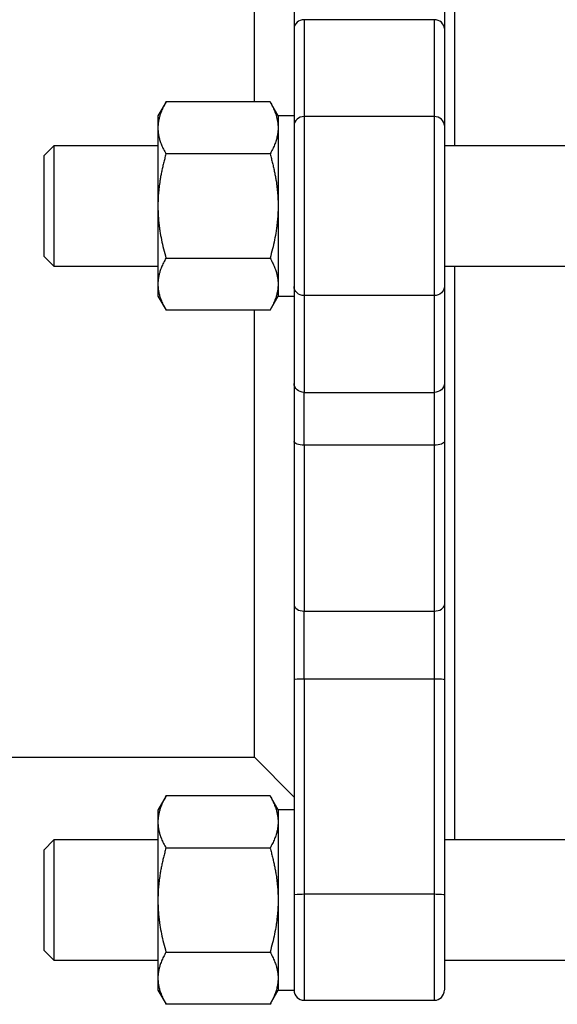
# Model space of a CAD drawing. Header units: millimetres. Extents: x -175 to 298, y -118 to 164.
# Tile 2 of 12: x -92 to -39, y -80 to 19. Entities that reach past the tile are written whole.
import ezdxf

# ---------------------------------------------------------------- set-up
doc = ezdxf.new("R2010")
doc.units = ezdxf.units.MM

msp = doc.modelspace()

# ---------------------------------------------------------------- linework, layer by layer
at = {"color": 7, "linetype": 'Continuous', "lineweight": 25}
for p, q in [((-65, 17.706), (-65, 8.041)), ((-64, 18.599), (-64, 8.934)), ((-51, 18.599), (-64, 18.599)), ((-51, 18.599), (-51, 8.934)), ((-50, 17.706), (-50, 8.041)), ((-77.791, 10.401), (-78.605, 8.991)), ((-67.404, 10.392), (-77.796, 10.392)), ((-66.6, 9), (-67.409, 10.401)), ((-65, 9), (-66.6, 9)), ((-51, 8.934), (-64, 8.934)), ((-88.995, 6.005), (-90.005, 4.995)), ((-78.6, 6), (-89, 6)), ((50, 6), (-50, 6)), ((-67.404, 5.196), (-77.796, 5.196)), ((-90.005, -4.995), (-88.995, -6.005)), ((-77.796, -5.196), (-67.404, -5.196)), ((-89, -6), (-78.6, -6)), ((-50, -6), (50, -6)), ((-65, -8.041), (-65, -17.706)), ((-50, -8.041), (-50, -17.706)), ((-78.605, -8.991), (-77.791, -10.401)), ((-67.409, -10.401), (-66.6, -9)), ((-66.6, -9), (-65, -9)), ((-51, -8.934), (-64, -8.934)), ((-64, -8.934), (-64, -18.599)), ((-51, -8.934), (-51, -18.599)), ((-67.404, -10.392), (-77.796, -10.392)), ((-64, -18.599), (-51, -18.599)), ((-51, -23.862), (-64, -23.862)), ((-64, -40.43), (-51, -40.43)), ((-65, -47.284), (-65, -68.763)), ((-51, -47.226), (-64, -47.226)), ((-64, -47.226), (-64, -68.705)), ((-51, -47.226), (-51, -68.705)), ((-50, -47.284), (-50, -68.763)), ((-141, -55), (-69, -55)), ((-69.005, -54.995), (-64.995, -59.005)), ((-77.791, -58.881), (-78.605, -60.291)), ((-67.404, -58.89), (-77.796, -58.89)), ((-66.6, -60.282), (-67.409, -58.881)), ((-65, -60.282), (-66.6, -60.282)), ((-88.995, -63.277), (-90.005, -64.287)), ((-78.6, -63.282), (-89, -63.282)), ((50, -63.282), (-50, -63.282)), ((-67.404, -64.086), (-77.796, -64.086)), ((-51, -68.705), (-64, -68.705)), ((-90.005, -74.277), (-88.995, -75.287)), ((-77.796, -74.478), (-67.404, -74.478)), ((-89, -75.282), (-78.6, -75.282)), ((-50, -75.282), (50, -75.282)), ((-78.605, -78.273), (-77.791, -79.683)), ((-67.409, -79.683), (-66.6, -78.282)), ((-66.6, -78.282), (-64.995, -78.282)), ((-64, -79.282), (-50.995, -79.282)), ((-67.404, -79.674), (-77.796, -79.674))]:
    msp.add_line(p, q, dxfattribs=at)
for centre, start, end in [((-64, -78.282), 180, 269.67614), ((-51, -78.282), 270, 0)]:
    msp.add_arc(centre, 1, start, end, dxfattribs=at)
at = {"color": 1, "linetype": 'Continuous', "lineweight": 25}
for points, knots in [([(-49, 63.282), (-49, 63.127), (-49, 62.456), (-49, 60.174), (-49, 56.466), (-49, 51.712), (-49, 46.094), (-49, 39.682), (-49, 32.593), (-49, 24.947), (-49, 16.867), (-49, 10.49), (-49, 6.829), (-49, 6)], [0, 0, 0, 0, 0.031227, 0.135477, 0.239726, 0.343976, 0.448226, 0.552476, 0.656726, 0.760976, 0.865225, 0.969475, 1, 1, 1, 1]), ([(-49, -6), (-49, -6.829), (-49, -10.49), (-49, -16.867), (-49, -24.947), (-49, -32.593), (-49, -39.682), (-49, -46.094), (-49, -51.712), (-49, -56.466), (-49, -60.174), (-49, -62.456), (-49, -63.127), (-49, -63.282)], [0, 0, 0, 0, 0.030525, 0.134775, 0.239024, 0.343274, 0.447524, 0.551774, 0.656024, 0.760274, 0.864523, 0.968773, 1, 1, 1, 1]), ([(-64, -68.705), (-64, -69.629), (-64, -71.476), (-64, -74.091), (-64, -76.343), (-64, -78.041), (-64, -79.107), (-64, -79.202), (-64, -79.247)], [0, 0, 0, 0, 0.169605, 0.33921, 0.508815, 0.67842, 0.848025, 1, 1, 1, 1]), ([(-51, -68.705), (-51, -69.629), (-51, -71.476), (-51, -74.091), (-51, -76.343), (-51, -78.041), (-51, -79.107), (-51, -79.202), (-51, -79.247)], [0, 0, 0, 0, 0.169605, 0.33921, 0.508815, 0.67842, 0.848025, 1, 1, 1, 1])]:
    msp.add_open_spline(points, degree=3, knots=knots, dxfattribs=at)
at = {"color": 7, "linetype": 'Continuous', "lineweight": 25}
for points, knots in [([(-69, 55), (-69, 54.909), (-69, 54.728), (-69, 53.267), (-69, 50.962), (-69, 47.767), (-69, 43.759), (-69, 39.002), (-69, 33.577), (-69, 27.58), (-69, 21.102), (-69, 15.329), (-69, 11.679), (-69, 10.392)], [0, 0, 0, 0, 0.094835, 0.189671, 0.284506, 0.379341, 0.474176, 0.569012, 0.663847, 0.758682, 0.853518, 0.948353, 1, 1, 1, 1]), ([(-65, 23.495), (-65, 22.252), (-65, 21.1), (-65, 19.127), (-65, 18.306), (-65, 17.706)], [0, 0, 0, 0, 0.5, 0.5, 1, 1, 1, 1]), ([(-50, 23.495), (-50, 23.392), (-50, 23.185), (-50, 22.881), (-50, 22.58), (-50, 22.284), (-50, 21.993), (-50, 21.516), (-50, 20.874), (-50, 20.103), (-50, 19.394), (-50, 18.823), (-50, 18.372), (-50, 18.017), (-50, 17.81), (-50, 17.706)], [0, 0, 0, 0, 0.041729, 0.083385, 0.125006, 0.16663, 0.208298, 0.250046, 0.374995, 0.500014, 0.624964, 0.749983, 0.833358, 0.916594, 1, 1, 1, 1]), ([(-64, 18.599), (-64.262, 18.599), (-64.522, 18.503), (-64.892, 18.172), (-65, 17.94), (-65, 17.706)], [0, 0, 0, 0, 0.5, 0.5, 1, 1, 1, 1]), ([(-50, 17.706), (-50, 17.94), (-50.108, 18.172), (-50.478, 18.503), (-50.738, 18.599), (-51, 18.599)], [0, 0, 0, 0, 0.5, 0.5, 1, 1, 1, 1]), ([(-77.796, 10.392), (-77.84, 10.314), (-77.928, 10.16), (-78.046, 9.929), (-78.153, 9.703), (-78.249, 9.48), (-78.332, 9.262), (-78.416, 9.012), (-78.493, 8.73), (-78.554, 8.416), (-78.593, 8.104), (-78.598, 7.897), (-78.6, 7.794)], [0, 0, 0, 0, 0.092233, 0.182434, 0.270639, 0.356884, 0.441212, 0.523664, 0.645015, 0.764738, 0.883007, 1, 1, 1, 1]), ([(-67.404, 10.392), (-67.36, 10.315), (-67.274, 10.163), (-67.157, 9.935), (-67.05, 9.71), (-66.954, 9.487), (-66.869, 9.265), (-66.785, 9.013), (-66.707, 8.73), (-66.646, 8.417), (-66.607, 8.106), (-66.602, 7.898), (-66.6, 7.794)], [0, 0, 0, 0, 0.090846, 0.179981, 0.267629, 0.354036, 0.439473, 0.524233, 0.644947, 0.763666, 0.881596, 1, 1, 1, 1]), ([(-78.6, 9), (-78.6, 9), (-78.6, 8.897), (-78.6, 8.49), (-78.6, 8.187), (-78.6, 7.794)], [0, 0, 0, 0, 0.5, 0.5, 1, 1, 1, 1]), ([(-66.6, 9), (-66.6, 9), (-66.6, 8.897), (-66.6, 8.49), (-66.6, 8.187), (-66.6, 7.794)], [0, 0, 0, 0, 0.5, 0.5, 1, 1, 1, 1]), ([(-64, 8.934), (-64.262, 8.934), (-64.522, 8.838), (-64.892, 8.507), (-65, 8.275), (-65, 8.041)], [0, 0, 0, 0, 0.5, 0.5, 1, 1, 1, 1]), ([(-64, 8.934), (-64, 8.52), (-64, 7.993), (-64, 6.748), (-64, 6.031), (-64, 4.464), (-64, 3.613), (-64, 1.841), (-64, 0.921), (-64, -0.921), (-64, -1.841), (-64, -3.613), (-64, -4.464), (-64, -6.031), (-64, -6.748), (-64, -7.993), (-64, -8.52), (-64, -8.934)], [0, 0, 0, 0, 0.125, 0.125, 0.25, 0.25, 0.375, 0.375, 0.5, 0.5, 0.625, 0.625, 0.75, 0.75, 0.875, 0.875, 1, 1, 1, 1]), ([(-51, 8.934), (-51, 8.52), (-51, 7.993), (-51, 6.748), (-51, 6.031), (-51, 4.464), (-51, 3.613), (-51, 1.841), (-51, 0.921), (-51, -0.921), (-51, -1.841), (-51, -3.613), (-51, -4.464), (-51, -6.031), (-51, -6.748), (-51, -7.993), (-51, -8.52), (-51, -8.934)], [0, 0, 0, 0, 0.125, 0.125, 0.25, 0.25, 0.375, 0.375, 0.5, 0.5, 0.625, 0.625, 0.75, 0.75, 0.875, 0.875, 1, 1, 1, 1]), ([(-50, 8.041), (-50, 8.275), (-50.108, 8.507), (-50.478, 8.838), (-50.738, 8.934), (-51, 8.934)], [0, 0, 0, 0, 0.5, 0.5, 1, 1, 1, 1]), ([(-65, 8.041), (-65, 7.668), (-65, 7.193), (-65, 6.073), (-65, 5.428), (-65, 4.018), (-65, 3.252), (-65, 1.657), (-65, 0.829), (-65, -0.829), (-65, -1.657), (-65, -3.252), (-65, -4.018), (-65, -5.428), (-65, -6.073), (-65, -7.193), (-65, -7.668), (-65, -8.041)], [0, 0, 0, 0, 0.125, 0.125, 0.25, 0.25, 0.375, 0.375, 0.5, 0.5, 0.625, 0.625, 0.75, 0.75, 0.875, 0.875, 1, 1, 1, 1]), ([(-50, 8.041), (-50, 7.993), (-50, 7.898), (-50, 7.744), (-50, 7.581), (-50, 7.409), (-50, 7.229), (-50, 7.04), (-50, 6.841), (-50, 6.429), (-50, 5.751), (-50, 4.738), (-50, 3.635), (-50, 2.462), (-50, 1.243), (-50, 0), (-50, -1.243), (-50, -2.462), (-50, -3.635), (-50, -4.738), (-50, -5.751), (-50, -6.474), (-50, -6.963), (-50, -7.268), (-50, -7.549), (-50, -7.81), (-50, -7.964), (-50, -8.041)], [0, 0, 0, 0, 0.015696, 0.031338, 0.046942, 0.062529, 0.078116, 0.093723, 0.109369, 0.125071, 0.187546, 0.250049, 0.312524, 0.375027, 0.437502, 0.500005, 0.56248, 0.624983, 0.687458, 0.74996, 0.812435, 0.874938, 0.900023, 0.924995, 0.94993, 0.974906, 1, 1, 1, 1]), ([(-78.6, 7.794), (-78.599, 7.736), (-78.598, 7.618), (-78.585, 7.442), (-78.565, 7.264), (-78.537, 7.085), (-78.501, 6.906), (-78.457, 6.725), (-78.38, 6.459), (-78.252, 6.104), (-78.05, 5.654), (-77.882, 5.351), (-77.796, 5.196)], [0, 0, 0, 0, 0.0666009, 0.1336026, 0.201039, 0.2689435, 0.3373488, 0.4062867, 0.4757884, 0.6426919, 0.817324, 1, 1, 1, 1]), ([(-78.6, 7.794), (-78.6, 7.402), (-78.6, 6.919), (-78.6, 5.809), (-78.6, 5.18), (-78.6, 3.82), (-78.6, 3.088), (-78.6, 1.571), (-78.6, 0.785), (-78.6, 0)], [0, 0, 0, 0, 0.25, 0.25, 0.5, 0.5, 0.75, 0.75, 1, 1, 1, 1]), ([(-66.6, 7.794), (-66.601, 7.725), (-66.603, 7.586), (-66.62, 7.377), (-66.648, 7.17), (-66.686, 6.962), (-66.735, 6.753), (-66.818, 6.465), (-66.95, 6.097), (-67.153, 5.648), (-67.319, 5.348), (-67.404, 5.196)], [0, 0, 0, 0, 0.079151, 0.157899, 0.236627, 0.315707, 0.395503, 0.476361, 0.646361, 0.82022, 1, 1, 1, 1]), ([(-66.6, 7.794), (-66.6, 7.402), (-66.6, 6.919), (-66.6, 5.809), (-66.6, 5.18), (-66.6, 3.82), (-66.6, 3.088), (-66.6, 1.571), (-66.6, 0.785), (-66.6, 0)], [0, 0, 0, 0, 0.25, 0.25, 0.5, 0.5, 0.75, 0.75, 1, 1, 1, 1]), ([(-89, 6), (-89, 6), (-89, 5.844), (-89, 5.243), (-89, 4.798), (-89, 3.687), (-89, 3.022), (-89, 1.57), (-89, 0.785), (-89, 0)], [0, 0, 0, 0, 0.25, 0.25, 0.5, 0.5, 0.75, 0.75, 1, 1, 1, 1]), ([(-90, 5), (-90, 5), (-90, 4.87), (-90, 4.369), (-90, 3.998), (-90, 3.073), (-90, 2.518), (-90, 1.309), (-90, 0.654), (-90, -0.654), (-90, -1.309), (-90, -2.518), (-90, -3.073), (-90, -3.998), (-90, -4.369), (-90, -4.87), (-90, -5), (-90, -5)], [0, 0, 0, 0, 0.125, 0.125, 0.25, 0.25, 0.375, 0.375, 0.5, 0.5, 0.625, 0.625, 0.75, 0.75, 0.875, 0.875, 1, 1, 1, 1]), ([(-77.796, 5.196), (-77.84, 5.04), (-77.928, 4.731), (-78.046, 4.27), (-78.153, 3.817), (-78.249, 3.372), (-78.332, 2.935), (-78.416, 2.436), (-78.493, 1.872), (-78.554, 1.243), (-78.593, 0.619), (-78.598, 0.206), (-78.6, 0)], [0, 0, 0, 0, 0.092233, 0.182435, 0.270639, 0.356885, 0.441212, 0.523664, 0.645015, 0.764738, 0.883007, 1, 1, 1, 1]), ([(-67.404, 5.196), (-67.36, 5.042), (-67.274, 4.738), (-67.157, 4.282), (-67.05, 3.832), (-66.954, 3.386), (-66.869, 2.942), (-66.785, 2.438), (-66.707, 1.873), (-66.646, 1.247), (-66.607, 0.624), (-66.602, 0.208), (-66.6, 0)], [0, 0, 0, 0, 0.090846, 0.179981, 0.267629, 0.354036, 0.439473, 0.524233, 0.644947, 0.763666, 0.881596, 1, 1, 1, 1]), ([(-89, 0), (-89, -0.785), (-89, -1.57), (-89, -3.022), (-89, -3.687), (-89, -4.798), (-89, -5.243), (-89, -5.844), (-89, -6), (-89, -6)], [0, 0, 0, 0, 0.25, 0.25, 0.5, 0.5, 0.75, 0.75, 1, 1, 1, 1]), ([(-78.6, 0), (-78.599, -0.117), (-78.598, -0.352), (-78.585, -0.705), (-78.565, -1.061), (-78.537, -1.418), (-78.501, -1.777), (-78.457, -2.138), (-78.38, -2.67), (-78.252, -3.381), (-78.05, -4.281), (-77.882, -4.887), (-77.796, -5.196)], [0, 0, 0, 0, 0.066601, 0.133603, 0.20104, 0.268944, 0.337349, 0.406287, 0.475788, 0.64269, 0.817323, 1, 1, 1, 1]), ([(-78.6, 0), (-78.6, -0.785), (-78.6, -1.571), (-78.6, -3.088), (-78.6, -3.82), (-78.6, -5.18), (-78.6, -5.809), (-78.6, -6.919), (-78.6, -7.402), (-78.6, -7.794)], [0, 0, 0, 0, 0.25, 0.25, 0.5, 0.5, 0.75, 0.75, 1, 1, 1, 1]), ([(-66.6, 0), (-66.601, -0.139), (-66.603, -0.417), (-66.62, -0.833), (-66.648, -1.248), (-66.686, -1.664), (-66.735, -2.083), (-66.818, -2.658), (-66.95, -3.394), (-67.153, -4.292), (-67.319, -4.892), (-67.404, -5.196)], [0, 0, 0, 0, 0.0791508, 0.1578994, 0.2366269, 0.3157074, 0.3955032, 0.4763613, 0.6463611, 0.8202203, 1, 1, 1, 1]), ([(-66.6, 0), (-66.6, -0.785), (-66.6, -1.571), (-66.6, -3.088), (-66.6, -3.82), (-66.6, -5.18), (-66.6, -5.809), (-66.6, -6.919), (-66.6, -7.402), (-66.6, -7.794)], [0, 0, 0, 0, 0.25, 0.25, 0.5, 0.5, 0.75, 0.75, 1, 1, 1, 1]), ([(-77.796, -5.196), (-77.84, -5.274), (-77.928, -5.429), (-78.046, -5.659), (-78.153, -5.885), (-78.249, -6.108), (-78.332, -6.327), (-78.416, -6.576), (-78.493, -6.858), (-78.554, -7.173), (-78.593, -7.484), (-78.598, -7.691), (-78.6, -7.794)], [0, 0, 0, 0, 0.092233, 0.182434, 0.270639, 0.356884, 0.441212, 0.523664, 0.645015, 0.764738, 0.883007, 1, 1, 1, 1]), ([(-67.404, -5.196), (-67.36, -5.273), (-67.274, -5.425), (-67.157, -5.653), (-67.05, -5.878), (-66.954, -6.101), (-66.869, -6.323), (-66.785, -6.575), (-66.707, -6.858), (-66.646, -7.17), (-66.607, -7.482), (-66.602, -7.69), (-66.6, -7.794)], [0, 0, 0, 0, 0.090846, 0.179981, 0.267629, 0.354036, 0.439473, 0.524233, 0.644947, 0.763666, 0.881596, 1, 1, 1, 1]), ([(-78.6, -7.794), (-78.599, -7.853), (-78.598, -7.97), (-78.585, -8.147), (-78.565, -8.325), (-78.537, -8.503), (-78.501, -8.683), (-78.457, -8.863), (-78.38, -9.129), (-78.252, -9.485), (-78.05, -9.935), (-77.882, -10.238), (-77.796, -10.392)], [0, 0, 0, 0, 0.066601, 0.133603, 0.201039, 0.268944, 0.337349, 0.406287, 0.475788, 0.642692, 0.817324, 1, 1, 1, 1]), ([(-78.6, -7.794), (-78.6, -8.187), (-78.6, -8.49), (-78.6, -8.897), (-78.6, -9), (-78.6, -9)], [0, 0, 0, 0, 0.5, 0.5, 1, 1, 1, 1]), ([(-66.6, -7.794), (-66.601, -7.864), (-66.603, -8.003), (-66.62, -8.21), (-66.648, -8.418), (-66.686, -8.626), (-66.735, -8.835), (-66.818, -9.123), (-66.95, -9.491), (-67.153, -9.94), (-67.319, -10.24), (-67.404, -10.392)], [0, 0, 0, 0, 0.079151, 0.157899, 0.236627, 0.315707, 0.395503, 0.476361, 0.646361, 0.82022, 1, 1, 1, 1]), ([(-66.6, -7.794), (-66.6, -8.187), (-66.6, -8.49), (-66.6, -8.897), (-66.6, -9), (-66.6, -9)], [0, 0, 0, 0, 0.5, 0.5, 1, 1, 1, 1]), ([(-64, -8.934), (-64.262, -8.934), (-64.522, -8.838), (-64.892, -8.507), (-65, -8.275), (-65, -8.041)], [0, 0, 0, 0, 0.5, 0.5, 1, 1, 1, 1]), ([(-50, -8.041), (-50, -8.275), (-50.108, -8.507), (-50.478, -8.838), (-50.738, -8.934), (-51, -8.934)], [0, 0, 0, 0, 0.5, 0.5, 1, 1, 1, 1]), ([(-69, -10.392), (-69, -11.679), (-69, -15.329), (-69, -21.102), (-69, -27.58), (-69, -33.577), (-69, -39.002), (-69, -43.759), (-69, -47.767), (-69, -50.962), (-69, -53.267), (-69, -54.728), (-69, -54.909), (-69, -55)], [0, 0, 0, 0, 0.051647, 0.146482, 0.241318, 0.336153, 0.430988, 0.525824, 0.620659, 0.715494, 0.810329, 0.905165, 1, 1, 1, 1]), ([(-64, -18.599), (-64.262, -18.599), (-64.522, -18.503), (-64.892, -18.172), (-65, -17.94), (-65, -17.706)], [0, 0, 0, 0, 0.5, 0.5, 1, 1, 1, 1]), ([(-65, -17.706), (-65, -18.306), (-65, -19.127), (-65, -21.1), (-65, -22.252), (-65, -23.495)], [0, 0, 0, 0, 0.5, 0.5, 1, 1, 1, 1]), ([(-64, -23.862), (-64, -22.732), (-64, -21.685), (-64, -19.891), (-64, -19.145), (-64, -18.599)], [0, 0, 0, 0, 0.5, 0.5, 1, 1, 1, 1]), ([(-50, -17.706), (-50, -17.94), (-50.108, -18.172), (-50.478, -18.503), (-50.738, -18.599), (-51, -18.599)], [0, 0, 0, 0, 0.5, 0.5, 1, 1, 1, 1]), ([(-51, -18.599), (-51, -19.145), (-51, -19.891), (-51, -21.685), (-51, -22.732), (-51, -23.862)], [0, 0, 0, 0, 0.5, 0.5, 1, 1, 1, 1]), ([(-50, -17.706), (-50, -17.757), (-50, -17.858), (-50, -18.021), (-50, -18.191), (-50, -18.371), (-50, -18.559), (-50, -18.886), (-50, -19.381), (-50, -20.084), (-50, -20.848), (-50, -21.576), (-50, -22.244), (-50, -22.835), (-50, -23.243), (-50, -23.448)], [0, 0, 0, 0, 0.041728, 0.083384, 0.125005, 0.166631, 0.208298, 0.250045, 0.374995, 0.500014, 0.624964, 0.749983, 0.833358, 0.916595, 1, 1, 1, 1]), ([(-64, -23.862), (-64.262, -23.862), (-64.522, -23.823), (-64.892, -23.687), (-65, -23.591), (-65, -23.495)], [0, 0, 0, 0, 0.5, 0.5, 1, 1, 1, 1]), ([(-65, -23.495), (-65, -26.426), (-65, -29.271), (-65, -34.729), (-65, -37.341), (-65, -39.808)], [0, 0, 0, 0, 0.5, 0.5, 1, 1, 1, 1]), ([(-50, -23.495), (-50, -23.591), (-50.108, -23.687), (-50.478, -23.823), (-50.738, -23.862), (-51, -23.862)], [0, 0, 0, 0, 0.5, 0.5, 1, 1, 1, 1]), ([(-50, -23.448), (-50, -26.387), (-50, -29.241), (-50, -34.715), (-50, -37.334), (-50, -39.808)], [0, 0, 0, 0, 0.5, 0.5, 1, 1, 1, 1]), ([(-64, -23.862), (-64, -26.839), (-64, -29.729), (-64, -35.271), (-64, -37.924), (-64, -40.43)], [0, 0, 0, 0, 0.5, 0.5, 1, 1, 1, 1]), ([(-51, -23.862), (-51, -26.839), (-51, -29.729), (-51, -35.271), (-51, -37.924), (-51, -40.43)], [0, 0, 0, 0, 0.5, 0.5, 1, 1, 1, 1]), ([(-65, -39.808), (-65, -39.971), (-64.892, -40.133), (-64.522, -40.363), (-64.262, -40.43), (-64, -40.43)], [0, 0, 0, 0, 0.5, 0.5, 1, 1, 1, 1]), ([(-65, -39.808), (-65, -40.854), (-65, -42.054), (-65, -44.602), (-65, -45.95), (-65, -47.284)], [0, 0, 0, 0, 0.5, 0.5, 1, 1, 1, 1]), ([(-51, -40.43), (-50.738, -40.43), (-50.478, -40.363), (-50.108, -40.133), (-50, -39.971), (-50, -39.808)], [0, 0, 0, 0, 0.5, 0.5, 1, 1, 1, 1]), ([(-50, -39.808), (-50, -39.896), (-50, -40.072), (-50, -40.343), (-50, -40.619), (-50, -40.901), (-50, -41.189), (-50, -41.676), (-50, -42.381), (-50, -43.323), (-50, -44.292), (-50, -45.172), (-50, -45.948), (-50, -46.616), (-50, -47.061), (-50, -47.284)], [0, 0, 0, 0, 0.041729, 0.083385, 0.125006, 0.16663, 0.208298, 0.250046, 0.374995, 0.500014, 0.624964, 0.749983, 0.833358, 0.916594, 1, 1, 1, 1]), ([(-64, -47.226), (-64, -46.014), (-64, -44.788), (-64, -42.472), (-64, -41.381), (-64, -40.43)], [0, 0, 0, 0, 0.5, 0.5, 1, 1, 1, 1]), ([(-51, -40.43), (-51, -41.381), (-51, -42.472), (-51, -44.788), (-51, -46.014), (-51, -47.226)], [0, 0, 0, 0, 0.5, 0.5, 1, 1, 1, 1]), ([(-64, -47.226), (-64.262, -47.226), (-64.522, -47.233), (-64.892, -47.254), (-65, -47.269), (-65, -47.284)], [0, 0, 0, 0, 0.5, 0.5, 1, 1, 1, 1]), ([(-50, -47.284), (-50, -47.269), (-50.108, -47.254), (-50.478, -47.233), (-50.738, -47.226), (-51, -47.226)], [0, 0, 0, 0, 0.5, 0.5, 1, 1, 1, 1]), ([(-77.796, -58.89), (-77.84, -58.968), (-77.928, -59.122), (-78.046, -59.353), (-78.153, -59.579), (-78.249, -59.802), (-78.332, -60.02), (-78.416, -60.27), (-78.493, -60.552), (-78.554, -60.866), (-78.593, -61.178), (-78.598, -61.385), (-78.6, -61.488)], [0, 0, 0, 0, 0.092233, 0.182434, 0.270639, 0.356884, 0.441212, 0.523664, 0.645015, 0.764738, 0.883007, 1, 1, 1, 1]), ([(-67.404, -58.89), (-67.36, -58.967), (-67.274, -59.119), (-67.157, -59.347), (-67.05, -59.572), (-66.954, -59.795), (-66.869, -60.017), (-66.785, -60.269), (-66.707, -60.552), (-66.646, -60.865), (-66.607, -61.176), (-66.602, -61.384), (-66.6, -61.488)], [0, 0, 0, 0, 0.090846, 0.179981, 0.267629, 0.354036, 0.439473, 0.524233, 0.644947, 0.763666, 0.881596, 1, 1, 1, 1]), ([(-78.6, -60.282), (-78.6, -60.282), (-78.6, -60.385), (-78.6, -60.792), (-78.6, -61.095), (-78.6, -61.488)], [0, 0, 0, 0, 0.5, 0.5, 1, 1, 1, 1]), ([(-66.6, -60.282), (-66.6, -60.282), (-66.6, -60.385), (-66.6, -60.792), (-66.6, -61.095), (-66.6, -61.488)], [0, 0, 0, 0, 0.5, 0.5, 1, 1, 1, 1]), ([(-78.6, -61.488), (-78.599, -61.546), (-78.598, -61.664), (-78.585, -61.841), (-78.565, -62.018), (-78.537, -62.197), (-78.501, -62.376), (-78.457, -62.557), (-78.38, -62.823), (-78.252, -63.178), (-78.05, -63.628), (-77.882, -63.931), (-77.796, -64.086)], [0, 0, 0, 0, 0.066601, 0.133603, 0.201039, 0.268944, 0.337349, 0.406287, 0.475788, 0.642692, 0.817324, 1, 1, 1, 1]), ([(-78.6, -61.488), (-78.6, -61.881), (-78.6, -62.363), (-78.6, -63.473), (-78.6, -64.102), (-78.6, -65.462), (-78.6, -66.194), (-78.6, -67.711), (-78.6, -68.497), (-78.6, -69.282)], [0, 0, 0, 0, 0.25, 0.25, 0.5, 0.5, 0.75, 0.75, 1, 1, 1, 1]), ([(-66.6, -61.488), (-66.601, -61.557), (-66.603, -61.696), (-66.62, -61.905), (-66.648, -62.112), (-66.686, -62.32), (-66.735, -62.529), (-66.818, -62.817), (-66.95, -63.185), (-67.153, -63.634), (-67.319, -63.934), (-67.404, -64.086)], [0, 0, 0, 0, 0.079151, 0.157899, 0.236627, 0.315707, 0.395503, 0.476361, 0.646361, 0.82022, 1, 1, 1, 1]), ([(-66.6, -61.488), (-66.6, -61.881), (-66.6, -62.363), (-66.6, -63.473), (-66.6, -64.102), (-66.6, -65.462), (-66.6, -66.194), (-66.6, -67.711), (-66.6, -68.497), (-66.6, -69.282)], [0, 0, 0, 0, 0.25, 0.25, 0.5, 0.5, 0.75, 0.75, 1, 1, 1, 1]), ([(-89, -63.282), (-89, -63.282), (-89, -63.438), (-89, -64.039), (-89, -64.484), (-89, -65.595), (-89, -66.26), (-89, -67.712), (-89, -68.497), (-89, -69.282)], [0, 0, 0, 0, 0.25, 0.25, 0.5, 0.5, 0.75, 0.75, 1, 1, 1, 1]), ([(-90, -64.282), (-90, -64.282), (-90, -64.412), (-90, -64.913), (-90, -65.284), (-90, -66.209), (-90, -66.764), (-90, -67.973), (-90, -68.628), (-90, -69.937), (-90, -70.591), (-90, -71.8), (-90, -72.355), (-90, -73.28), (-90, -73.651), (-90, -74.152), (-90, -74.282), (-90, -74.282)], [0, 0, 0, 0, 0.125, 0.125, 0.25, 0.25, 0.375, 0.375, 0.5, 0.5, 0.625, 0.625, 0.75, 0.75, 0.875, 0.875, 1, 1, 1, 1]), ([(-77.796, -64.086), (-77.84, -64.242), (-77.928, -64.551), (-78.046, -65.012), (-78.153, -65.465), (-78.249, -65.91), (-78.332, -66.347), (-78.416, -66.846), (-78.493, -67.41), (-78.554, -68.039), (-78.593, -68.663), (-78.598, -69.076), (-78.6, -69.282)], [0, 0, 0, 0, 0.092233, 0.182435, 0.270639, 0.356885, 0.441212, 0.523664, 0.645015, 0.764738, 0.883007, 1, 1, 1, 1]), ([(-67.404, -64.086), (-67.36, -64.24), (-67.274, -64.544), (-67.157, -65), (-67.05, -65.45), (-66.954, -65.896), (-66.869, -66.34), (-66.785, -66.844), (-66.707, -67.409), (-66.646, -68.035), (-66.607, -68.658), (-66.602, -69.074), (-66.6, -69.282)], [0, 0, 0, 0, 0.090846, 0.179981, 0.267629, 0.354036, 0.439473, 0.524233, 0.644947, 0.763666, 0.881596, 1, 1, 1, 1]), ([(-64, -68.705), (-64.262, -68.705), (-64.522, -68.712), (-64.892, -68.733), (-65, -68.748), (-65, -68.763)], [0, 0, 0, 0, 0.5, 0.5, 1, 1, 1, 1]), ([(-65, -68.763), (-65, -69.594), (-65, -71.257), (-65, -73.61), (-65, -75.637), (-65, -77.166), (-65, -78.125), (-65, -78.21), (-65, -78.25)], [0, 0, 0, 0, 0.169605, 0.33921, 0.508815, 0.67842, 0.848025, 1, 1, 1, 1]), ([(-50, -68.763), (-50, -68.748), (-50.108, -68.733), (-50.478, -68.712), (-50.738, -68.705), (-51, -68.705)], [0, 0, 0, 0, 0.5, 0.5, 1, 1, 1, 1]), ([(-50, -68.763), (-50, -69.594), (-50, -71.257), (-50, -73.61), (-50, -75.636), (-50, -77.166), (-50, -78.125), (-50, -78.211), (-50, -78.251)], [0, 0, 0, 0, 0.1694963, 0.3389926, 0.5084888, 0.6779851, 0.8474814, 1, 1, 1, 1]), ([(-89, -69.282), (-89, -70.067), (-89, -70.853), (-89, -72.304), (-89, -72.969), (-89, -74.08), (-89, -74.525), (-89, -75.126), (-89, -75.282), (-89, -75.282)], [0, 0, 0, 0, 0.25, 0.25, 0.5, 0.5, 0.75, 0.75, 1, 1, 1, 1]), ([(-78.6, -69.282), (-78.599, -69.399), (-78.598, -69.634), (-78.585, -69.987), (-78.565, -70.343), (-78.537, -70.7), (-78.501, -71.059), (-78.457, -71.42), (-78.38, -71.952), (-78.252, -72.663), (-78.05, -73.563), (-77.882, -74.169), (-77.796, -74.478)], [0, 0, 0, 0, 0.066601, 0.133603, 0.20104, 0.268944, 0.337349, 0.406287, 0.475788, 0.64269, 0.817323, 1, 1, 1, 1]), ([(-78.6, -69.282), (-78.6, -70.067), (-78.6, -70.853), (-78.6, -72.37), (-78.6, -73.102), (-78.6, -74.462), (-78.6, -75.091), (-78.6, -76.201), (-78.6, -76.684), (-78.6, -77.076)], [0, 0, 0, 0, 0.25, 0.25, 0.5, 0.5, 0.75, 0.75, 1, 1, 1, 1]), ([(-66.6, -69.282), (-66.601, -69.421), (-66.603, -69.699), (-66.62, -70.115), (-66.648, -70.53), (-66.686, -70.946), (-66.735, -71.365), (-66.818, -71.94), (-66.95, -72.676), (-67.153, -73.574), (-67.319, -74.174), (-67.404, -74.478)], [0, 0, 0, 0, 0.079151, 0.157899, 0.236627, 0.315707, 0.395503, 0.476361, 0.646361, 0.82022, 1, 1, 1, 1]), ([(-66.6, -69.282), (-66.6, -70.067), (-66.6, -70.853), (-66.6, -72.37), (-66.6, -73.102), (-66.6, -74.462), (-66.6, -75.091), (-66.6, -76.201), (-66.6, -76.684), (-66.6, -77.076)], [0, 0, 0, 0, 0.25, 0.25, 0.5, 0.5, 0.75, 0.75, 1, 1, 1, 1]), ([(-77.796, -74.478), (-77.84, -74.556), (-77.928, -74.711), (-78.046, -74.941), (-78.153, -75.168), (-78.249, -75.39), (-78.332, -75.609), (-78.416, -75.858), (-78.493, -76.14), (-78.554, -76.455), (-78.593, -76.767), (-78.598, -76.973), (-78.6, -77.076)], [0, 0, 0, 0, 0.092233, 0.182434, 0.270639, 0.356884, 0.441212, 0.523664, 0.645015, 0.764738, 0.883007, 1, 1, 1, 1]), ([(-67.404, -74.478), (-67.36, -74.555), (-67.274, -74.707), (-67.157, -74.935), (-67.05, -75.16), (-66.954, -75.383), (-66.869, -75.605), (-66.785, -75.857), (-66.707, -76.14), (-66.646, -76.452), (-66.607, -76.764), (-66.602, -76.972), (-66.6, -77.076)], [0, 0, 0, 0, 0.0908458, 0.1799811, 0.2676289, 0.354036, 0.439473, 0.5242333, 0.6449471, 0.7636662, 0.8815961, 1, 1, 1, 1]), ([(-78.6, -77.076), (-78.599, -77.135), (-78.598, -77.252), (-78.585, -77.429), (-78.565, -77.607), (-78.537, -77.785), (-78.501, -77.965), (-78.457, -78.145), (-78.38, -78.411), (-78.252, -78.767), (-78.05, -79.217), (-77.882, -79.52), (-77.796, -79.674)], [0, 0, 0, 0, 0.066601, 0.133603, 0.201039, 0.268944, 0.337349, 0.406287, 0.475788, 0.642692, 0.817324, 1, 1, 1, 1]), ([(-78.6, -77.076), (-78.6, -77.469), (-78.6, -77.772), (-78.6, -78.179), (-78.6, -78.282), (-78.6, -78.282)], [0, 0, 0, 0, 0.5, 0.5, 1, 1, 1, 1]), ([(-78.6, -77.076), (-78.6, -77.469), (-78.6, -77.772), (-78.6, -78.179), (-78.6, -78.282), (-78.6, -78.282)], [0, 0, 0, 0, 0.5, 0.5, 1, 1, 1, 1]), ([(-66.6, -77.076), (-66.601, -77.146), (-66.603, -77.285), (-66.62, -77.492), (-66.648, -77.7), (-66.686, -77.908), (-66.735, -78.117), (-66.818, -78.406), (-66.95, -78.773), (-67.153, -79.222), (-67.319, -79.522), (-67.404, -79.674)], [0, 0, 0, 0, 0.0791508, 0.1578994, 0.236627, 0.3157075, 0.3955032, 0.4763613, 0.6463611, 0.8202203, 1, 1, 1, 1]), ([(-66.6, -77.076), (-66.6, -77.469), (-66.6, -77.772), (-66.6, -78.179), (-66.6, -78.282), (-66.6, -78.282)], [0, 0, 0, 0, 0.5, 0.5, 1, 1, 1, 1])]:
    msp.add_open_spline(points, degree=3, knots=knots, dxfattribs=at)

doc.saveas('drawing.dxf')
